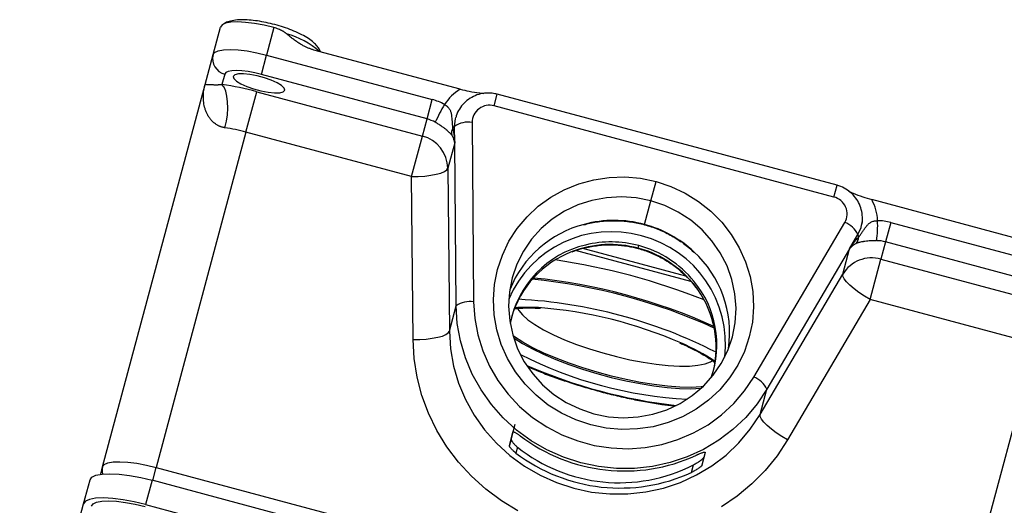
# Model space of a CAD drawing. Header units: inches. Extents: x 0 to 55, y 0 to 42.5.
# Tile 8 of 9: x 43.7 to 50.9, y 26.6 to 30.1. Entities that reach past the tile are written whole.
import ezdxf

# ---------------------------------------------------------------- set-up
doc = ezdxf.new("R2010")
doc.units = ezdxf.units.IN
doc.header["$LTSCALE"] = 5
doc.header["$MEASUREMENT"] = 0
doc.linetypes.add('SLD-Solid', pattern=[0])
doc.layers.add('DIMENSIONS', color=140, linetype='SLD-Solid', lineweight=25)
doc.styles.add('SLDTEXTSTYLE0', font='GOTHIC.TTF', dxfattribs={"width": 0.913})
doc.dimstyles.new('SLDDIMSTYLE3', dxfattribs={"dimtxt": 0.625, "dimasz": 0.75, "dimexe": 0, "dimexo": 0.0625, "dimgap": 0.15625, "dimtad": 0, "dimtih": 1, "dimtoh": 1, "dimrnd": 1e-09, "dimzin": 4, "dimdsep": 46, "dimtxsty": 'SLDTEXTSTYLE0', "dimsah": 1, "dimcen": 0.09, "dimadec": 0, "dimazin": 1, "dimtfac": 1, "dimtmove": 0, "dimatfit": 0, "dimfxl": 0, "dimfrac": 2, "dimtolj": 1, "dimtzin": 12, "dimarcsym": 0})

# ---------------------------------------------------------------- blocks, each defined once
blk = doc.blocks.new('_D_9')
at = {"layer": 'DIMENSIONS'}
for p, q in [((41.3196, 25.6601), (41.7078, 27.1089)), ((45.5517, 24.5261), (40.7159, 25.8218)), ((40.0197, 23.8201), (39.8293, 23.8201)), ((39.8293, 23.8201), (39.8293, 22.8279)), ((41.636, 23.8201), (41.8265, 23.8201)), ((41.8265, 23.8201), (41.8265, 22.8279)), ((39.8293, 22.8279), (40.0197, 22.8279)), ((41.8265, 22.8279), (41.636, 22.8279)), ((44.5683, 20.8557), (39.7325, 22.1514)), ((40.3362, 21.9896), (39.9479, 20.5407))]:
    blk.add_line(p, q, dxfattribs=at)
for points in [[(41.3196, 25.6601), (41.6586, 26.3457), (41.3688, 26.4233)], [(40.3362, 21.9896), (39.9972, 21.304), (40.2869, 21.2264)]]:
    blk.add_solid(points, dxfattribs=at)
at = {"layer": 'DIMENSIONS', "char_height": 0.625, "attachment_point": 1, "style": 'SLDTEXTSTYLE0'}
for s, insert in [('3.80', (40.0197, 24.7454)), ('96.5', (40.0197, 23.6262))]:
    blk.add_mtext(s, dxfattribs=dict(at, insert=insert))

msp = doc.modelspace()

# ---------------------------------------------------------------- linework, layer by layer
for p, q in [((45.094872, 29.869454), (45.148734, 30.070479)), ((45.541241, 30.067128), (45.487378, 29.866103)), ((45.036261, 29.65071), (45.094872, 29.869454)), ((45.449341, 29.724142), (45.487378, 29.866103)), ((45.487378, 29.866103), (46.700685, 29.541008)), ((46.90501, 29.616261), (45.833766, 29.903292)), ((45.180784, 29.726435), (45.160611, 29.651149)), ((46.662647, 29.399047), (45.449341, 29.724142)), ((44.28628, 26.851661), (45.036261, 29.65071)), ((45.33627, 29.302143), (45.415514, 29.597895)), ((45.415514, 29.597895), (46.628821, 29.2728)), ((47.154557, 29.493703), (47.177576, 29.579615)), ((49.666277, 28.91279), (47.177576, 29.579615)), ((46.662647, 29.399047), (46.700685, 29.541008)), ((49.643258, 28.826878), (47.154557, 29.493703)), ((46.628821, 29.2728), (46.662647, 29.399047)), ((46.992354, 29.373518), (47.003926, 28.059363)), ((45.33627, 29.302143), (44.678786, 26.84831)), ((46.549576, 28.977048), (45.33627, 29.302143)), ((46.865654, 29.223664), (46.86459, 29.34454)), ((46.549576, 28.977048), (46.628821, 29.2728)), ((46.865654, 29.223664), (46.815752, 29.037419)), ((46.876161, 28.030385), (46.865654, 29.223664)), ((46.815752, 29.037419), (46.826259, 27.844139)), ((46.560083, 27.783769), (46.549576, 28.977048)), ((48.302122, 28.79907), (48.340159, 28.941032)), ((49.643258, 28.826878), (49.666277, 28.91279)), ((48.255903, 28.626575), (48.302122, 28.79907)), ((50.991895, 28.521216), (49.920651, 28.808247)), ((49.056558, 27.509378), (49.723639, 28.641694)), ((49.850237, 28.645366), (49.845488, 28.622865)), ((50.059978, 28.640915), (50.021941, 28.498954)), ((50.059978, 28.640915), (51.273285, 28.31582)), ((49.758441, 28.448567), (49.819799, 28.552717)), ((50.021941, 28.498954), (49.988114, 28.372707)), ((51.235248, 28.173859), (50.021941, 28.498954)), ((48.596344, 28.208398), (47.750076, 28.435148)), ((48.558701, 28.248484), (47.805061, 28.450415)), ((48.209266, 28.452516), (48.214289, 28.471266)), ((49.758441, 28.448567), (49.152717, 27.420402)), ((49.708538, 28.262322), (49.758441, 28.448567)), ((49.90887, 28.076955), (49.988114, 28.372707)), ((49.988114, 28.372707), (51.201421, 28.047612)), ((49.102814, 27.234156), (49.708538, 28.262322)), ((49.90887, 28.076955), (49.303146, 27.048789)), ((51.122177, 27.75186), (49.90887, 28.076955)), ((46.826259, 27.844139), (46.876161, 28.030385)), ((50.464694, 25.298027), (51.122177, 27.75186)), ((49.102814, 27.234156), (49.152717, 27.420402)), ((47.305251, 27.161108), (47.290317, 27.10537)), ((47.290317, 27.10537), (47.265977, 27.009386)), ((47.265977, 27.009386), (47.278474, 27.056028)), ((47.278474, 27.056028), (47.291371, 27.106638)), ((47.324928, 26.996762), (47.31329, 26.953328)), ((48.700049, 26.957417), (48.676201, 26.86327)), ((44.272033, 26.798488), (44.28628, 26.851661)), ((44.653141, 26.752597), (44.678786, 26.84831)), ((44.678786, 26.84831), (50.464694, 25.298027)), ((48.600552, 26.811949), (48.615226, 26.866715)), ((44.146332, 26.580498), (44.19383, 26.757771)), ((44.648311, 26.753891), (44.600813, 26.576618)), ((50.443878, 25.20102), (44.648311, 26.753891)), ((43.74443, 25.080537), (44.146332, 26.580498)), ((44.600813, 26.576618), (50.396379, 25.023747))]:
    msp.add_line(p, q)
at = {"flags": 128}
for points in [[(45.541241, 30.067128), (45.469143, 30.08449), (45.398838, 30.097533), (45.333027, 30.105758), (45.27424, 30.108847), (45.224735, 30.106682), (45.186415, 30.099347), (45.160753, 30.087123), (45.148734, 30.070479)], [(45.094872, 29.869454), (45.10689, 29.886098), (45.132552, 29.898322), (45.170872, 29.905657), (45.220377, 29.907822), (45.279165, 29.904733), (45.344975, 29.896508), (45.41528, 29.883465), (45.487378, 29.866103)], [(45.449341, 29.724142), (45.400011, 29.736021), (45.351907, 29.744946), (45.306879, 29.750573), (45.266656, 29.752687), (45.232784, 29.751205), (45.206565, 29.746186), (45.189007, 29.737822), (45.180784, 29.726435)], [(45.620281, 29.608676), (45.616331, 29.624454), (45.597442, 29.643043), (45.565143, 29.662936), (45.522052, 29.682522), (45.47166, 29.700214), (45.418048, 29.714579), (45.36556, 29.724453), (45.318449, 29.729035), (45.280531, 29.727956), (45.254879, 29.721302), (45.243569, 29.709612)], [(45.182519, 29.334264), (45.19309, 29.381376), (45.200011, 29.429892), (45.203016, 29.477947), (45.20199, 29.523694), (45.196972, 29.565375), (45.188155, 29.601389), (45.175877, 29.630351), (45.160611, 29.651149)], [(45.243569, 29.709612), (45.247519, 29.693834), (45.266408, 29.675245), (45.298706, 29.655352), (45.341798, 29.635766), (45.39219, 29.618074), (45.445802, 29.603709), (45.498289, 29.593835), (45.5454, 29.589252), (45.583318, 29.590332), (45.608971, 29.596986), (45.620281, 29.608676)], [(46.86459, 29.34454), (46.870622, 29.399448), (46.873065, 29.409051)], [(46.549576, 28.977048), (46.598559, 28.977834), (46.646304, 28.980991), (46.690974, 28.986399), (46.730854, 28.993849), (46.764412, 29.003055), (46.790357, 29.013664), (46.807692, 29.025267), (46.815752, 29.037419)], [(47.862671, 27.15897), (47.753221, 27.195259), (47.648849, 27.244012), (47.551076, 27.304519), (47.461329, 27.375896), (47.380915, 27.457103), (47.311008, 27.546956), (47.252627, 27.644144), (47.206623, 27.747251), (47.173667, 27.854772), (47.154239, 27.965141), (47.148624, 28.076746), (47.156902, 28.187962), (47.178954, 28.297166), (47.214457, 28.402766), (47.262894, 28.503222), (47.323559, 28.597068), (47.395566, 28.682938), (47.477867, 28.759577), (47.56926, 28.825869), (47.668413, 28.880848), (47.77388, 28.923711), (47.884123, 28.953833), (47.997535, 28.970775), (48.112462, 28.97429), (48.227228, 28.964327), (48.340159, 28.941032)], [(48.340159, 28.941032), (48.449609, 28.904742), (48.553981, 28.855989), (48.651754, 28.795483), (48.741501, 28.724106), (48.821915, 28.642899), (48.891822, 28.553046), (48.950203, 28.455858), (48.996208, 28.352751), (49.029164, 28.245229), (49.048591, 28.134861), (49.054206, 28.023255), (49.045928, 27.912039), (49.023876, 27.802836), (48.988373, 27.697236), (48.939936, 27.59678), (48.879271, 27.502933), (48.807264, 27.417064), (48.724964, 27.340425), (48.633571, 27.274132), (48.534417, 27.219154), (48.42895, 27.176291), (48.318707, 27.146169), (48.205295, 27.129227), (48.090368, 27.125711), (47.975602, 27.135674), (47.862671, 27.15897)], [(48.302122, 28.79907), (48.19506, 28.820613), (48.086258, 28.828457), (47.977579, 28.822468), (47.87088, 28.802749), (47.767989, 28.769637), (47.670665, 28.723698), (47.580574, 28.665719), (47.499257, 28.596691), (47.428105, 28.517796), (47.368337, 28.430384), (47.320974, 28.33595), (47.286827, 28.23611), (47.266481, 28.132572), (47.260283, 28.027108), (47.268339, 27.921523), (47.290512, 27.817622), (47.326422, 27.717185), (47.375456, 27.621928), (47.436772, 27.533483), (47.509324, 27.453362), (47.591869, 27.382937), (47.682995, 27.323412), (47.781142, 27.275806), (47.884632, 27.240933)], [(47.884632, 27.240933), (47.991694, 27.21939), (48.100496, 27.211546), (48.209175, 27.217535), (48.315874, 27.237254), (48.418765, 27.270367), (48.516089, 27.316305), (48.60618, 27.374285), (48.687497, 27.443312), (48.758649, 27.522207), (48.818417, 27.60962), (48.86578, 27.704054), (48.899927, 27.803894), (48.920273, 27.907431), (48.926471, 28.012895), (48.918415, 28.118481), (48.896242, 28.222381), (48.860332, 28.322819), (48.811299, 28.418075), (48.749982, 28.50652), (48.67743, 28.586641), (48.594885, 28.657066), (48.503759, 28.716591), (48.405612, 28.764198), (48.302122, 28.79907)], [(49.819799, 28.552717), (49.842029, 28.603286), (49.846468, 28.620081)], [(49.90887, 28.076955), (49.866842, 28.102126), (49.827073, 28.128732), (49.79109, 28.15575), (49.760277, 28.182141), (49.735819, 28.206893), (49.718654, 28.229052), (49.709442, 28.247768), (49.708538, 28.262322)], [(49.152717, 27.420402), (49.081144, 27.313164), (48.997829, 27.214328), (48.903763, 27.12507), (48.800063, 27.04645), (48.687963, 26.979404), (48.568794, 26.924727), (48.443975, 26.88307), (48.314987, 26.854928), (48.183365, 26.840635), (48.050674, 26.840362), (47.91849, 26.854112), (47.788385, 26.881722), (47.661905, 26.922862), (47.540555, 26.977044), (47.425776, 27.043625), (47.318933, 27.121812), (47.221297, 27.210675), (47.134027, 27.30916), (47.058161, 27.416095), (46.994601, 27.530208), (46.944102, 27.650144), (46.907265, 27.774477), (46.884528, 27.901728), (46.876161, 28.030385)], [(47.003926, 28.059363), (47.012093, 27.938336), (47.034358, 27.818754), (47.070434, 27.702165), (47.119853, 27.590078), (47.181976, 27.483943), (47.255998, 27.385135), (47.340962, 27.294931), (47.435769, 27.2145), (47.53919, 27.144882), (47.649887, 27.086978), (47.766429, 27.041538), (47.887306, 27.009151), (48.010954, 26.990234), (48.135773, 26.985033), (48.260147, 26.993615), (48.382467, 27.015869), (48.501149, 27.051507), (48.614658, 27.100068), (48.721524, 27.160924), (48.820365, 27.233286), (48.909901, 27.316219), (48.988973, 27.408648), (49.056558, 27.509378)], [(47.32636, 28.013417), (47.334776, 27.99778), (47.361604, 27.964576), (47.401268, 27.929433), (47.453029, 27.893008), (47.515923, 27.855977), (47.588777, 27.819032), (47.670235, 27.78286), (47.75878, 27.748135), (47.852762, 27.715505), (47.95043, 27.685576), (48.049965, 27.658906), (48.149513, 27.635993), (48.247219, 27.617262), (48.341264, 27.603064), (48.429895, 27.593662), (48.511461, 27.589231), (48.584444, 27.589855), (48.647483, 27.595521), (48.699404, 27.606124), (48.73924, 27.621466), (48.753987, 27.630538)], [(46.560083, 27.783769), (46.609066, 27.784555), (46.656811, 27.787712), (46.701481, 27.79312), (46.741361, 27.80057), (46.774919, 27.809776), (46.800864, 27.820384), (46.818199, 27.831987), (46.826259, 27.844139)], [(46.826259, 27.844139), (46.834626, 27.715482), (46.857363, 27.588231), (46.894199, 27.463899), (46.944698, 27.343963), (47.008258, 27.22985), (47.084124, 27.122915), (47.171394, 27.02443), (47.269031, 26.935566), (47.375873, 26.857379), (47.490652, 26.790799), (47.612003, 26.736617), (47.738482, 26.695476), (47.868587, 26.667867), (48.000771, 26.654117), (48.133462, 26.65439), (48.265084, 26.668682), (48.394072, 26.696824), (48.518892, 26.738481), (48.63806, 26.793158), (48.75016, 26.860205), (48.85386, 26.938825), (48.947926, 27.028083), (49.031241, 27.126918), (49.102814, 27.234156)], [(47.329146, 26.531147), (47.207519, 26.6046), (47.093587, 26.689013), (46.988422, 26.783592), (46.893011, 26.88745), (46.808251, 26.999612), (46.734937, 27.119022), (46.67376, 27.244559), (46.625292, 27.375045), (46.58999, 27.509253), (46.568186, 27.645922), (46.560083, 27.783769)], [(48.681801, 27.437841), (48.669973, 27.436799), (48.596646, 27.433761), (48.514235, 27.435687), (48.42404, 27.442549), (48.327484, 27.454236), (48.226088, 27.470566), (48.121453, 27.49128), (48.015228, 27.516052), (47.909088, 27.544491), (47.804708, 27.576149), (47.703734, 27.610526), (47.607758, 27.64708), (47.518293, 27.685236), (47.43675, 27.72439), (47.364417, 27.763926), (47.302432, 27.80322), (47.292709, 27.810036)], [(47.297017, 27.79591), (47.299932, 27.79389), (47.361917, 27.754596), (47.434251, 27.71506), (47.515793, 27.675905), (47.605258, 27.63775), (47.701234, 27.601196), (47.802208, 27.566819), (47.906588, 27.535161), (48.012728, 27.506722), (48.118953, 27.48195), (48.223588, 27.461236), (48.324984, 27.444906), (48.42154, 27.433218), (48.511735, 27.426357), (48.594146, 27.424431), (48.667473, 27.427469), (48.671008, 27.427762)], [(49.303146, 27.048789), (49.261118, 27.07396), (49.221349, 27.100566), (49.185366, 27.127584), (49.154554, 27.153976), (49.130095, 27.178727), (49.11293, 27.200886), (49.103718, 27.219603), (49.102814, 27.234156)], [(49.303146, 27.048789), (49.227208, 26.93346), (49.139991, 26.826002), (49.042317, 26.727424), (48.935101, 26.638653), (48.819352, 26.560521)], [(44.28628, 26.851661), (44.298299, 26.868304), (44.323961, 26.880528), (44.362281, 26.887864), (44.411786, 26.890029), (44.470573, 26.886939), (44.536384, 26.878715), (44.606689, 26.865671), (44.678786, 26.84831)], [(44.19383, 26.757771), (44.207747, 26.777043), (44.237461, 26.791197), (44.281831, 26.799691), (44.339153, 26.802197), (44.407223, 26.79862), (44.483424, 26.789097), (44.56483, 26.773994), (44.648311, 26.753891)], [(44.600813, 26.576618), (44.517331, 26.596721), (44.435926, 26.611824), (44.359724, 26.621347), (44.291654, 26.624924), (44.234333, 26.622418), (44.189962, 26.613924), (44.160248, 26.59977), (44.146332, 26.580498)], [(44.204287, 26.56497), (44.216306, 26.581613), (44.241968, 26.593837), (44.280288, 26.601173), (44.329793, 26.603337), (44.38858, 26.600248), (44.454391, 26.592024), (44.524696, 26.57898), (44.596794, 26.561619)]]:
    msp.add_lwpolyline(points, dxfattribs=at)
for centre, radius, start, end in [((45.476041, 29.437223), 0.605559, 48.6782932, 74.8542583), ((45.20938, 29.840926), 0.118009, 166.0105507, 255.9761301), ((44.82763, 27.420605), 2.25526, 74.8900446, 81.5094391), ((47.089793, 29.313678), 0.354544, 121.4117422, 147.5187579), ((46.601794, 29.171762), 0.38226, 60.3823062, 75.0071033), ((47.552496, 29.027655), 0.898495, 147.9781043, 157.3205237), ((47.118961, 29.372196), 0.126614, 73.6719934, 179.4020347), ((46.59583, 29.149556), 0.258284, 60.3823062, 75.0071033), ((46.964296, 29.20108), 0.174705, 80.7581604, 124.7997438), ((44.981673, 27.988857), 1.360316, 74.8900446, 81.5094391), ((46.92813, 29.295672), 0.085848, 154.8422118, 190.1578535), ((46.842935, 29.355036), 0.024065, 288.1352487, 334.139156), ((46.567143, 29.031901), 0.24867, 1.2715027, 75.638961), ((49.613333, 28.703851), 0.126614, 330.5988142, 76.3288554), ((49.609335, 28.638588), 0.354544, 2.482091, 28.5891066), ((48.033236, 27.799435), 0.856586, 74.9330922, 104.8758278), ((49.661722, 28.478328), 0.174705, 25.201105, 69.2426884), ((49.065612, 28.622229), 0.898495, 352.6803252, 2.0227445), ((49.961002, 28.271691), 0.38226, 74.9937455, 89.6185426), ((48.010372, 27.759058), 0.8143, 74.1108815, 156.8674562), ((48.014842, 27.848889), 0.804084, 104.513754, 158.1206536), ((48.034519, 27.797596), 0.858031, 47.1855964, 75.0477118), ((48.010245, 27.712524), 0.785699, 74.9478662, 103.6863871), ((48.034794, 27.752514), 0.8143, 353.1333927, 75.8899673), ((49.740337, 28.542166), 0.085848, 319.8429953, 355.158637), ((49.843801, 28.550981), 0.024065, 175.8616929, 221.8656001), ((49.955065, 28.249478), 0.258284, 74.9937455, 89.6185426), ((47.99188, 27.761887), 0.733419, 103.2048506, 169.1095208), ((47.984609, 27.743636), 0.731526, 110.6960471, 163.9318626), ((48.00546, 27.696862), 0.782656, 74.9060542, 110.9138137), ((48.009103, 27.698276), 0.780349, 35.3283872, 75.1373126), ((48.012943, 27.714874), 0.782732, 39.3137224, 75.0938874), ((48.07369, 27.832065), 0.806141, 351.9355956, 47.562938), ((46.894015, 23.543788), 4.874313, 68.3482871, 81.6525618), ((49.921083, 28.133242), 0.24867, 74.3618878, 148.7293462), ((47.021909, 24.021109), 4.224385, 65.5981307, 84.4027181), ((47.022703, 24.024074), 4.230949, 65.6864096, 84.3144393), ((48.056212, 27.745792), 0.729674, 340.7833072, 39.5880269), ((48.051843, 27.726448), 0.729191, 346.0096511, 35.4643485), ((46.975868, 27.886925), 0.174705, 80.7581604, 124.7997438), ((47.147981, 24.491633), 3.591692, 62.9664748, 87.034374), ((47.402186, 26.735253), 1.284512, 86.505462, 94.3202923), ((47.240181, 24.820452), 3.205943, 66.4280682, 85.7013935), ((47.938929, 26.381091), 1.496186, 56.0810879, 67.0539733), ((48.732743, 30.406218), 3.063231, 243.0899605, 266.9108883), ((48.937031, 31.168654), 3.893792, 246.6370771, 263.3637717), ((48.99464, 27.346013), 0.174705, 25.201105, 69.2426884), ((48.070985, 27.932925), 1.197081, 231.4476028, 297.0417756), ((44.395258, 26.822567), 0.112794, 165.0525329, 191.5443542)]:
    msp.add_arc(centre, radius, start, end)
for centre, start_param, end_param in [((48.086673, 27.99498), 4.29796528, 5.4176467), ((48.053168, 27.869935), 4.29952594, 5.41955135)]:
    msp.add_ellipse(centre, major_axis=(1.181911, -0.302493), ratio=0.95878017, start_param=start_param, end_param=end_param)
for points, knots in [([(45.881438, 29.890518), (45.879807, 29.894866), (45.873889, 29.910644), (45.856581, 29.933574), (45.829922, 29.961333), (45.793642, 29.988323), (45.746192, 30.015833), (45.689642, 30.041941), (45.627831, 30.06534), (45.564119, 30.085267), (45.499583, 30.101666), (45.435702, 30.11419), (45.373835, 30.122451), (45.314622, 30.125813), (45.261074, 30.123653), (45.216437, 30.114181), (45.18556, 30.10366), (45.171795, 30.093659), (45.168761, 30.091455)], [0, 0, 0, 0, 0.018132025, 0.065793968, 0.12024747, 0.188755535, 0.264989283, 0.34372721, 0.417843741, 0.489994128, 0.561516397, 0.633222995, 0.705799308, 0.780537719, 0.860112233, 0.93247073, 0.985118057, 1, 1, 1, 1]), ([(45.634259, 30.021748), (45.632533, 30.023197), (45.629029, 30.026138), (45.623434, 30.030303), (45.617503, 30.034368), (45.611215, 30.038308), (45.604577, 30.042131), (45.597587, 30.045834), (45.587653, 30.050684), (45.574587, 30.056309), (45.558212, 30.062292), (45.546936, 30.065505), (45.541241, 30.067128)], [0, 0, 0, 0, 0.065120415, 0.13212515, 0.201150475, 0.272321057, 0.345750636, 0.421542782, 0.499791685, 0.663484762, 0.830013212, 1, 1, 1, 1]), ([(45.833766, 29.903292), (45.830393, 29.904233), (45.823587, 29.906131), (45.813419, 29.909451), (45.803173, 29.913143), (45.792858, 29.917241), (45.782472, 29.921736), (45.772016, 29.92663), (45.761489, 29.931922), (45.750891, 29.937613), (45.740222, 29.943702), (45.724903, 29.952957), (45.704852, 29.966151), (45.681065, 29.983455), (45.657356, 30.0021), (45.642153, 30.015033), (45.634259, 30.021748)], [0, 0, 0, 0, 0.044758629, 0.090306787, 0.136699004, 0.183986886, 0.232219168, 0.281441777, 0.331697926, 0.383028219, 0.435470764, 0.489061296, 0.612420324, 0.743204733, 0.866675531, 1, 1, 1, 1]), ([(45.182519, 29.334264), (45.180198, 29.334633), (45.17553, 29.335375), (45.168685, 29.336857), (45.161921, 29.33861), (45.155253, 29.340661), (45.148684, 29.343), (45.142219, 29.345626), (45.135863, 29.348538), (45.129622, 29.351734), (45.117495, 29.358623), (45.10042, 29.370942), (45.081834, 29.389364), (45.066172, 29.409779), (45.053871, 29.430515), (45.043824, 29.452425), (45.033633, 29.481679), (45.025869, 29.519138), (45.023757, 29.555839), (45.024933, 29.585339), (45.02712, 29.606019), (45.030714, 29.628189), (45.034216, 29.642406), (45.036261, 29.65071)], [0, 0, 0, 0, 0.01315185, 0.02645112, 0.03992577, 0.0536027, 0.06750761, 0.08166499, 0.09609801, 0.11082858, 0.12587727, 0.18557631, 0.25115706, 0.31092358, 0.37604992, 0.43598366, 0.50077481, 0.62517532, 0.75023416, 0.80882668, 0.87502251, 0.927007, 1, 1, 1, 1]), ([(45.036261, 29.65071), (45.036323, 29.650842), (45.036439, 29.651087), (45.036876, 29.651358), (45.037389, 29.651557), (45.03828, 29.651787), (45.039789, 29.651984), (45.043424, 29.652146), (45.049634, 29.651986), (45.060811, 29.651427), (45.075228, 29.650576), (45.091888, 29.649847), (45.107678, 29.649456), (45.120039, 29.649397), (45.131182, 29.64956), (45.140693, 29.649869), (45.150304, 29.650343), (45.157272, 29.650888), (45.160611, 29.651149)], [0, 0, 0, 0, 0.03913053, 0.07301273, 0.10164658, 0.12503207, 0.19131466, 0.2500157, 0.38476642, 0.49997979, 0.63521467, 0.74994592, 0.81596724, 0.8750013, 0.90998844, 0.9424425, 0.97242172, 1, 1, 1, 1]), ([(47.177576, 29.579615), (47.164703, 29.582439), (47.133558, 29.589269), (47.082483, 29.588569), (47.027515, 29.576084), (46.976853, 29.551532), (46.932896, 29.516498), (46.899159, 29.472462), (46.879328, 29.435419), (46.875003, 29.413086), (46.874172, 29.408793)], [0, 0, 0, 0, 0.10165692, 0.24593902, 0.39053655, 0.53504617, 0.67922434, 0.82288545, 0.96595095, 1, 1, 1, 1]), ([(46.90501, 29.616261), (46.927485, 29.610845), (46.975912, 29.599174), (47.034645, 29.589717), (47.067829, 29.586612), (47.078444, 29.585619)], [0, 0, 0, 0, 0.37067851, 0.7987036, 1, 1, 1, 1]), ([(46.790711, 29.504076), (46.792156, 29.503287), (46.795015, 29.501726), (46.799105, 29.499202), (46.802979, 29.496592), (46.806627, 29.493887), (46.810053, 29.491097), (46.815482, 29.486234), (46.822231, 29.478842), (46.830993, 29.465649), (46.838017, 29.44775), (46.842009, 29.426137), (46.844118, 29.40341), (46.845317, 29.384362), (46.846494, 29.368478), (46.847534, 29.356553), (46.848792, 29.344466), (46.849884, 29.336244), (46.850426, 29.332167)], [0, 0, 0, 0, 0.022042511, 0.043604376, 0.064747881, 0.085534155, 0.106022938, 0.126272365, 0.188567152, 0.251738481, 0.370249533, 0.502270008, 0.621891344, 0.750893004, 0.812867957, 0.875325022, 0.938183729, 1, 1, 1, 1]), ([(46.843628, 29.280532), (46.842994, 29.281471), (46.841628, 29.283498), (46.839622, 29.286108), (46.837476, 29.288711), (46.834624, 29.291945), (46.830857, 29.295882), (46.824571, 29.301956), (46.815853, 29.309725), (46.803257, 29.320151), (46.78825, 29.331811), (46.772518, 29.343177), (46.757888, 29.353085), (46.745829, 29.360811), (46.734327, 29.367837), (46.727085, 29.372012), (46.723476, 29.374093)], [0, 0, 0, 0, 0.02891018, 0.06232402, 0.09066954, 0.12450099, 0.18667068, 0.24876711, 0.37275506, 0.49680238, 0.62890626, 0.74770613, 0.82112559, 0.89194336, 0.94614396, 1, 1, 1, 1]), ([(46.850426, 29.332167), (46.851391, 29.328103), (46.853393, 29.31968), (46.856082, 29.306582), (46.858615, 29.292586), (46.861228, 29.27544), (46.86402, 29.252358), (46.865052, 29.23425), (46.865654, 29.223664)], [0, 0, 0, 0, 0.112766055, 0.233690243, 0.362775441, 0.500024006, 0.707713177, 1, 1, 1, 1]), ([(46.865654, 29.223664), (46.865357, 29.225685), (46.864788, 29.229551), (46.86361, 29.235089), (46.862329, 29.240091), (46.860993, 29.244557), (46.859669, 29.248486), (46.857498, 29.25436), (46.854151, 29.262098), (46.849239, 29.271586), (46.845441, 29.277641), (46.843628, 29.280532)], [0, 0, 0, 0, 0.10682208, 0.20424793, 0.29227757, 0.37091106, 0.44014856, 0.49999032, 0.6811035, 0.84776705, 1, 1, 1, 1]), ([(49.845146, 28.620734), (49.846968, 28.627091), (49.853826, 28.651015), (49.853067, 28.694882), (49.842711, 28.748827), (49.819764, 28.79926), (49.786366, 28.843598), (49.743783, 28.879578), (49.702314, 28.90181), (49.675414, 28.910006), (49.666277, 28.91279)], [0, 0, 0, 0, 0.05251619, 0.19763815, 0.34252082, 0.48744848, 0.63268368, 0.77841582, 0.92473421, 1, 1, 1, 1]), ([(49.752582, 28.86957), (49.763098, 28.864738), (49.794195, 28.850449), (49.850687, 28.828897), (49.898472, 28.814793), (49.920651, 28.808247)], [0, 0, 0, 0, 0.21492771, 0.63560657, 1, 1, 1, 1]), ([(47.812524, 28.623979), (47.826513, 28.628068), (47.872764, 28.641591), (47.954669, 28.652244), (48.056168, 28.655716), (48.157324, 28.647368), (48.222896, 28.632142), (48.255374, 28.6246)], [0, 0, 0, 0, 0.09824583, 0.32483239, 0.55133627, 0.77777348, 1, 1, 1, 1]), ([(49.825879, 28.53492), (49.827554, 28.537087), (49.830921, 28.541442), (49.835792, 28.548005), (49.841345, 28.555684), (49.84745, 28.564419), (49.856437, 28.577621), (49.867023, 28.593557), (49.880228, 28.612193), (49.894492, 28.628889), (49.90952, 28.640853), (49.92372, 28.647888), (49.934612, 28.651338), (49.944774, 28.65319), (49.953948, 28.654062), (49.960305, 28.653983), (49.963547, 28.653943)], [0, 0, 0, 0, 0.041083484, 0.082605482, 0.124622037, 0.187251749, 0.249412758, 0.378765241, 0.498641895, 0.630384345, 0.748602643, 0.811991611, 0.874412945, 0.914892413, 0.956596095, 1, 1, 1, 1]), ([(48.255374, 28.6246), (48.271978, 28.619825), (48.321178, 28.605678), (48.400343, 28.573706), (48.489496, 28.524895), (48.562368, 28.474857), (48.601709, 28.43786), (48.616538, 28.423915)], [0, 0, 0, 0, 0.12377185, 0.36675219, 0.60983703, 0.85293637, 1, 1, 1, 1]), ([(49.758441, 28.448567), (49.760933, 28.452442), (49.765652, 28.45978), (49.772654, 28.46998), (49.779002, 28.478861), (49.784643, 28.486453), (49.792213, 28.496319), (49.801906, 28.508295), (49.813934, 28.522211), (49.82202, 28.530814), (49.825879, 28.53492)], [0, 0, 0, 0, 0.127067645, 0.240600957, 0.340599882, 0.427064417, 0.49999463, 0.681166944, 0.847833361, 1, 1, 1, 1]), ([(49.956785, 28.507756), (49.954685, 28.507764), (49.950486, 28.507778), (49.944237, 28.50772), (49.93804, 28.507604), (49.931902, 28.507427), (49.925826, 28.507191), (49.919815, 28.506899), (49.913874, 28.506552), (49.908006, 28.506153), (49.896455, 28.505254), (49.879784, 28.503552), (49.864186, 28.50141), (49.852808, 28.49959), (49.842561, 28.497773), (49.833286, 28.495857), (49.824763, 28.493733), (49.819505, 28.492202), (49.8154, 28.490823), (49.812228, 28.489638), (49.809175, 28.488378), (49.806972, 28.487302), (49.80595, 28.486803)], [0, 0, 0, 0, 0.027117, 0.05423791, 0.08145161, 0.10884607, 0.13650755, 0.16451982, 0.19296357, 0.22191587, 0.25144982, 0.36979334, 0.50133025, 0.56130679, 0.62576555, 0.7502042, 0.81259503, 0.87505922, 0.90903266, 0.93747613, 0.97099793, 1, 1, 1, 1]), ([(47.725329, 28.424887), (47.734041, 28.42863), (47.772184, 28.445016), (47.844463, 28.462708), (47.940365, 28.477194), (48.037822, 28.478671), (48.127876, 28.469797), (48.184118, 28.456404), (48.208736, 28.450542)], [0, 0, 0, 0, 0.05837396, 0.25557895, 0.45268781, 0.64971456, 0.84667594, 1, 1, 1, 1]), ([(48.208736, 28.450542), (48.224579, 28.445974), (48.27161, 28.432413), (48.347173, 28.401411), (48.43206, 28.353885), (48.504766, 28.301919), (48.544901, 28.262269), (48.562144, 28.245234)], [0, 0, 0, 0, 0.11916337, 0.35376452, 0.58847554, 0.82320361, 1, 1, 1, 1]), ([(49.80595, 28.486803), (49.804159, 28.485872), (49.800475, 28.483955), (49.795097, 28.480828), (49.789664, 28.47739), (49.784235, 28.473608), (49.777357, 28.468307), (49.768193, 28.460267), (49.762038, 28.452883), (49.758441, 28.448567)], [0, 0, 0, 0, 0.08961297, 0.18442001, 0.28442598, 0.38963501, 0.50005067, 0.70774526, 1, 1, 1, 1]), ([(48.562144, 28.245234), (48.567967, 28.239829), (48.59738, 28.212529), (48.625336, 28.179159), (48.643828, 28.14956), (48.645434, 28.146989)], [0, 0, 0, 0, 0.18395889, 0.9291272, 1, 1, 1, 1]), ([(47.308607, 28.010206), (47.321616, 28.011597), (47.353699, 28.015026), (47.415226, 28.016471), (47.466889, 28.014424), (47.492793, 28.013398)], [0, 0, 0, 0, 0.2537696, 0.625853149, 1, 1, 1, 1]), ([(48.512842, 27.759603), (48.52277, 27.755332), (48.560907, 27.738926), (48.619859, 27.709658), (48.687445, 27.672769), (48.737316, 27.642112), (48.760409, 27.624785), (48.768279, 27.618879)], [0, 0, 0, 0, 0.09158854, 0.35181956, 0.61061057, 0.86728811, 1, 1, 1, 1]), ([(47.409206, 27.581656), (47.432352, 27.571792), (47.488668, 27.547792), (47.584859, 27.511571), (47.695309, 27.473254), (47.809088, 27.437555), (47.924795, 27.404728), (48.041351, 27.375116), (48.157618, 27.348968), (48.272274, 27.326718), (48.377703, 27.309185), (48.442448, 27.301197), (48.471463, 27.297618)], [0, 0, 0, 0, 0.073727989, 0.179386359, 0.284666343, 0.389707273, 0.494616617, 0.599484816, 0.704383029, 0.809382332, 0.914577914, 1, 1, 1, 1]), ([(47.278474, 27.056028), (47.278399, 27.055626), (47.27825, 27.054825), (47.278322, 27.053371), (47.278615, 27.051741), (47.27915, 27.049918), (47.279921, 27.047908), (47.281567, 27.044327), (47.284832, 27.038667), (47.290706, 27.030547), (47.297932, 27.021937), (47.305329, 27.014175), (47.312289, 27.007526), (47.318502, 27.001982), (47.322781, 26.998505), (47.324928, 26.996762)], [0, 0, 0, 0, 0.041682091, 0.082997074, 0.124190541, 0.165510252, 0.207201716, 0.249503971, 0.37271738, 0.498107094, 0.623191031, 0.749489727, 0.833213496, 0.916348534, 1, 1, 1, 1]), ([(47.290317, 27.10537), (47.290427, 27.105698), (47.290647, 27.106353), (47.29127, 27.107077), (47.292105, 27.107603), (47.293174, 27.107914), (47.294471, 27.108016), (47.296963, 27.107841), (47.301344, 27.106696), (47.308453, 27.103562), (47.316707, 27.099067), (47.324809, 27.094021), (47.332226, 27.089033), (47.338728, 27.084438), (47.343097, 27.08116), (47.345288, 27.079517)], [0, 0, 0, 0, 0.04160936, 0.08288972, 0.12407673, 0.16540761, 0.20711716, 0.24943384, 0.37285731, 0.49830389, 0.62336434, 0.74943897, 0.83325099, 0.91639139, 1, 1, 1, 1]), ([(47.31329, 26.953328), (47.31198, 26.954333), (47.309371, 26.956333), (47.305525, 26.959443), (47.301758, 26.962611), (47.298072, 26.965846), (47.292674, 26.970782), (47.285903, 26.977453), (47.278548, 26.985634), (47.272565, 26.993305), (47.268753, 26.999364), (47.266654, 27.003851), (47.265716, 27.0071), (47.26589, 27.008622), (47.265977, 27.009386)], [0, 0, 0, 0, 0.05048516, 0.10056662, 0.15049025, 0.20050423, 0.25085539, 0.37711214, 0.50197517, 0.62739034, 0.7508396, 0.83451806, 0.91693611, 1, 1, 1, 1]), ([(48.615226, 26.866715), (48.616908, 26.867597), (48.620269, 26.86936), (48.625301, 26.872128), (48.630311, 26.874978), (48.635299, 26.877919), (48.64284, 26.882516), (48.652646, 26.888861), (48.664302, 26.897106), (48.674744, 26.905219), (48.682214, 26.911781), (48.686989, 26.916544), (48.689861, 26.919839), (48.691904, 26.922691), (48.692429, 26.924105), (48.692689, 26.924807)], [0, 0, 0, 0, 0.050330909, 0.100505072, 0.150649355, 0.200890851, 0.251355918, 0.380767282, 0.505826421, 0.63378762, 0.752894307, 0.8166364, 0.878184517, 0.939534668, 1, 1, 1, 1]), ([(48.631985, 26.936031), (48.633662, 26.936805), (48.637011, 26.93835), (48.641973, 26.940592), (48.646873, 26.942769), (48.651708, 26.944877), (48.658931, 26.947964), (48.668156, 26.951752), (48.678718, 26.955717), (48.687781, 26.958653), (48.693788, 26.95998), (48.697296, 26.960192), (48.699145, 26.959812), (48.700195, 26.958957), (48.700097, 26.957926), (48.700049, 26.957417)], [0, 0, 0, 0, 0.05020065, 0.10025913, 0.15031744, 0.2005176, 0.2510004, 0.37979993, 0.50506898, 0.63241343, 0.7522924, 0.81587951, 0.87787931, 0.93982204, 1, 1, 1, 1]), ([(48.676201, 26.86327), (48.676108, 26.862981), (48.675922, 26.862401), (48.675346, 26.861368), (48.674554, 26.860216), (48.673195, 26.858522), (48.67096, 26.856138), (48.666449, 26.851992), (48.659265, 26.846227), (48.649055, 26.839023), (48.63759, 26.831686), (48.626839, 26.825408), (48.617175, 26.820163), (48.608878, 26.8159), (48.603332, 26.813268), (48.600552, 26.811949)], [0, 0, 0, 0, 0.03008608, 0.06034947, 0.09098188, 0.12216818, 0.18422496, 0.24756057, 0.36731875, 0.4947713, 0.61953937, 0.74854741, 0.83234078, 0.91593954, 1, 1, 1, 1])]:
    msp.add_open_spline(points, degree=3, knots=knots)

# ---------------------------------------------------------------- dimensions: what is measured, and where the dimension line sits
at = {"layer": 'DIMENSIONS'}
dim = msp.add_linear_dim(base=(41.319619, 25.660055), p1=(44.809754, 20.790975), p2=(45.793211, 24.461395), angle=75.0004244, dimstyle='SLDDIMSTYLE3', dxfattribs=at)
dim.commit()
dim.dimension.update_dxf_attribs({"geometry": '_D_9', "text_midpoint": (40.82789, 23.824845), "dimtype": 160})

doc.saveas('drawing.dxf')
